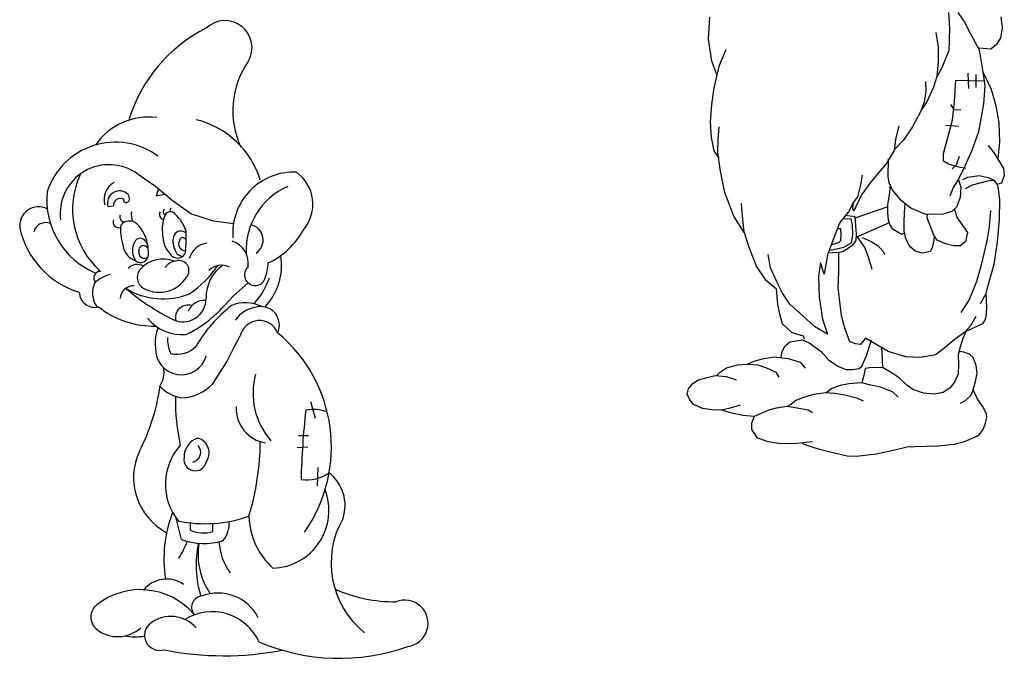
# Model space of a CAD drawing. Extents: x -15.4 to 12.2, y -9.6 to 7.7.
# Tile 4 of 6: x -0.4 to 12.2, y -9.6 to -1.4. Entities that reach past the tile are written whole.
import ezdxf

# ---------------------------------------------------------------- set-up
doc = ezdxf.new("R2010")
doc.units = 0

msp = doc.modelspace()

# ---------------------------------------------------------------- linework, layer by layer
at = {"color": 7, "linetype": 'CONTINUOUS'}
for p, q in [((8.452481, -1.649869), (8.46803, -1.365067)), ((11.52603, -1.307073), (11.541579, -1.509023)), ((11.64524, -1.304489), (11.733352, -1.428766)), ((12.199827, -1.361449), (12.215376, -1.501261)), ((11.541579, -1.509023), (11.531213, -1.793826)), ((11.733352, -1.428766), (11.811098, -1.578935)), ((12.215376, -1.501261), (12.194644, -1.635895)), ((11.365355, -1.560806), (11.396454, -1.7524)), ((11.811098, -1.578935), (11.919942, -1.786064)), ((12.194644, -1.635895), (12.13763, -1.718747)), ((8.493945, -1.929493), (8.452481, -1.649869)), ((11.396454, -1.7524), (11.396454, -1.938816)), ((12.07025, -1.775707), (11.919942, -1.765351)), ((12.13763, -1.718747), (12.07025, -1.775707)), ((8.592423, -1.981276), (8.675352, -1.779325)), ((11.531213, -1.793826), (11.443101, -2.016489)), ((11.919942, -1.786064), (11.966589, -2.068272)), ((8.556142, -2.100375), (8.493945, -1.929493)), ((8.525043, -2.273323), (8.592423, -1.981276)), ((11.396454, -1.938816), (11.375721, -2.125232)), ((11.443101, -2.016489), (11.375721, -2.13041)), ((11.375721, -2.125232), (11.334257, -2.265044)), ((11.773116, -2.08443), (11.784292, -2.281688)), ((11.877425, -2.103039), (11.877425, -2.2668)), ((11.966589, -2.068272), (11.992909, -2.244469)), ((11.966589, -2.068272), (12.075433, -2.290935)), ((11.230596, -2.192549), (11.235779, -2.322004)), ((11.334257, -2.265044), (11.251328, -2.45146)), ((11.605476, -2.446563), (11.620378, -2.173754)), ((11.620378, -2.173754), (11.795468, -2.177476)), ((11.795468, -2.177476), (11.985459, -2.181198)), ((11.992909, -2.244469), (11.974283, -2.478946)), ((8.493945, -2.48563), (8.525043, -2.273323)), ((11.235779, -2.322004), (11.215047, -2.45146)), ((12.075433, -2.290935), (12.132447, -2.503242)), ((8.478396, -2.708294), (8.493945, -2.48563)), ((11.215047, -2.45146), (11.173582, -2.570559)), ((11.251328, -2.45146), (11.178765, -2.560203)), ((11.553322, -2.48639), (11.5943, -2.549661)), ((11.579399, -2.684762), (11.605476, -2.446563)), ((11.974283, -2.478946), (11.910952, -2.836243)), ((12.132447, -2.503242), (12.173911, -2.720728)), ((11.173582, -2.570559), (11.064738, -2.77251)), ((11.5943, -2.549661), (11.683708, -2.553383)), ((8.488762, -2.910245), (8.478396, -2.708294)), ((8.576874, -2.936136), (8.58724, -2.770433)), ((10.888515, -2.759042), (10.84705, -2.935102)), ((11.064738, -2.77251), (10.950711, -2.943391)), ((11.489992, -2.750641), (11.657631, -2.765528)), ((11.545871, -2.815026), (11.579399, -2.684762)), ((12.173911, -2.720728), (12.179094, -2.969282)), ((11.504893, -2.956457), (11.545871, -2.815026)), ((11.910952, -2.836243), (11.82527, -3.074441)), ((8.525043, -3.081126), (8.488762, -2.910245)), ((8.571691, -3.101839), (8.576874, -2.936136)), ((10.84705, -2.935102), (10.831501, -3.074914)), ((10.950711, -2.943391), (10.831501, -3.067669)), ((11.463914, -3.112774), (11.504893, -2.956457)), ((12.037613, -3.01117), (12.11212, -3.11166)), ((12.179094, -2.969282), (12.158362, -3.181589)), ((8.58724, -3.174334), (8.525043, -3.081126)), ((8.602789, -3.342104), (8.571691, -3.101839)), ((10.831501, -3.074914), (10.72784, -3.245795)), ((11.463914, -3.213264), (11.463914, -3.112774)), ((11.665081, -3.1526), (11.624103, -3.264256)), ((11.82527, -3.074441), (11.713511, -3.323805)), ((12.11212, -3.11166), (12.182901, -3.219593)), ((10.72784, -3.245795), (10.536067, -3.473637)), ((10.752379, -3.410522), (10.759829, -3.183489)), ((11.527245, -3.250483), (11.463914, -3.213264)), ((11.661356, -3.291423), (11.527245, -3.250483)), ((11.624103, -3.264256), (11.575674, -3.308918)), ((12.182901, -3.219593), (12.23133, -3.305196)), ((1.361677, -3.536067), (1.139081, -3.382105)), ((8.659803, -3.61655), (8.602789, -3.342104)), ((10.42204, -3.390785), (10.401308, -3.515063)), ((11.713511, -3.323805), (11.639004, -3.473793)), ((11.750764, -3.30631), (11.661356, -3.291423)), ((11.773116, -3.416851), (11.918403, -3.398242)), ((11.918403, -3.398242), (12.033888, -3.420573)), ((12.242506, -3.39452), (12.205253, -3.49501)), ((12.23133, -3.305196), (12.242506, -3.39452)), ((10.401308, -3.515063), (10.359843, -3.670409)), ((10.536067, -3.473637), (10.411674, -3.644518)), ((10.76728, -3.488681), (10.752379, -3.410522)), ((10.804533, -3.574283), (10.76728, -3.488681)), ((10.77473, -3.617081), (10.782181, -3.509147)), ((11.639004, -3.473793), (11.58685, -3.551952)), ((11.653906, -3.451462), (11.683708, -3.544509)), ((11.709785, -3.446626), (11.773116, -3.416851)), ((11.747038, -3.564975), (11.832721, -3.516591)), ((11.832721, -3.516591), (11.933304, -3.490538)), ((11.933304, -3.490538), (12.015261, -3.468207)), ((12.015261, -3.468207), (12.074866, -3.457041)), ((12.033888, -3.420573), (12.108394, -3.457792)), ((12.074866, -3.457041), (12.108394, -3.460763)), ((12.108394, -3.457792), (12.153098, -3.513619)), ((12.205253, -3.49501), (12.145648, -3.513619)), ((12.153098, -3.513619), (12.164274, -3.573169)), ((1.01066, -3.638708), (1.027783, -3.707135)), ((1.575712, -3.715688), (1.361677, -3.536067)), ((1.399579, -3.567875), (1.370239, -3.655814)), ((1.370239, -3.655814), (1.482161, -3.637178)), ((8.77383, -3.916887), (8.659803, -3.61655)), ((10.411674, -3.644518), (10.339111, -3.799865)), ((10.763555, -3.691518), (10.77473, -3.617081)), ((10.923743, -3.719435), (10.804533, -3.574283)), ((11.58685, -3.551952), (11.542146, -3.659886)), ((11.683708, -3.544509), (11.676257, -3.678495)), ((12.164274, -3.573169), (12.182901, -3.702312)), ((0.753819, -3.792669), (0.82231, -3.784116)), ((1.815431, -3.886757), (1.575712, -3.715688)), ((8.89304, -3.959346), (8.872308, -3.756362)), ((10.308013, -3.737726), (10.245816, -3.862004)), ((10.30283, -3.810221), (10.308013, -3.737726)), ((10.359843, -3.670409), (10.308013, -3.737726)), ((10.748653, -3.77712), (10.763555, -3.691518)), ((10.748653, -3.873888), (10.748653, -3.77712)), ((11.042953, -3.816203), (10.923743, -3.719435)), ((10.964722, -3.870167), (10.972172, -3.754789)), ((11.676257, -3.678495), (11.627828, -3.801316)), ((12.182901, -3.702312), (12.17545, -3.959119)), ((2.106518, -3.980844), (1.815431, -3.886757)), ((10.245816, -3.862004), (10.178437, -3.944855)), ((10.331097, -3.927477), (10.206183, -3.908112)), ((10.308013, -3.851647), (10.30283, -3.810221)), ((10.339111, -3.799865), (10.308013, -3.851647)), ((10.328944, -3.940387), (10.753223, -3.794072)), ((10.756104, -3.970656), (10.748653, -3.873888)), ((10.960996, -3.992988), (10.964722, -3.870167)), ((11.23667, -3.898084), (11.042953, -3.816203)), ((11.460189, -3.89064), (11.23667, -3.898084)), ((11.255296, -3.940882), (11.259022, -3.888776)), ((11.568223, -3.857144), (11.460189, -3.89064)), ((11.627828, -3.801316), (11.568223, -3.857144)), ((11.598026, -3.821783), (11.635279, -3.929716)), ((12.052515, -4.054023), (12.071141, -3.844114)), ((2.363359, -4.015058), (2.106518, -3.980844)), ((8.908589, -4.129194), (8.77383, -3.916887)), ((8.908589, -4.119871), (8.89304, -3.959346)), ((10.131789, -4.006994), (10.085142, -4.126093)), ((10.178437, -3.944855), (10.131789, -4.006994)), ((10.281562, -3.957601), (10.171724, -3.953298)), ((10.296638, -4.028607), (10.281562, -3.957601)), ((10.298792, -4.162012), (10.296638, -4.028607)), ((10.346173, -4.14695), (10.331097, -3.927477)), ((10.34402, -4.18568), (10.772606, -4.000635)), ((10.778456, -4.033928), (10.756104, -3.970656)), ((10.815709, -4.086034), (10.778456, -4.033928)), ((10.960996, -4.112087), (10.960996, -3.992988)), ((11.296275, -4.048815), (11.255296, -3.940882)), ((11.635279, -3.929716), (11.70606, -4.03765)), ((11.70606, -4.03765), (11.76939, -4.126974)), ((12.17545, -3.959119), (12.153098, -4.249424)), ((1.458183, -4.183465), (1.453742, -4.041518)), ((8.970786, -4.321822), (8.908589, -4.119871)), ((10.085142, -4.126093), (9.986664, -4.391733)), ((10.145879, -4.080247), (10.102805, -4.080247)), ((10.150187, -4.151253), (10.145879, -4.080247)), ((10.148033, -4.230866), (10.150187, -4.151253)), ((10.28587, -4.26099), (10.298792, -4.162012)), ((10.341866, -4.228714), (10.346173, -4.14695)), ((10.882765, -4.126974), (10.815709, -4.086034)), ((10.934919, -4.153027), (10.882765, -4.126974)), ((10.968447, -4.130696), (10.934919, -4.153027)), ((10.979623, -4.208855), (10.960996, -4.112087)), ((11.337253, -4.160471), (11.296275, -4.048815)), ((11.381957, -4.227464), (11.337253, -4.160471)), ((11.76939, -4.126974), (11.743313, -4.242351)), ((12.022712, -4.232672), (12.052515, -4.054023)), ((1.233256, -4.237446), (1.265027, -4.295225)), ((1.740207, -4.205654), (1.756702, -4.222412)), ((10.033887, -4.280355), (10.122189, -4.254535)), ((10.122189, -4.254535), (10.148033, -4.230866)), ((10.1868, -4.316934), (10.28587, -4.26099)), ((10.260025, -4.314782), (10.298792, -4.284658)), ((10.298792, -4.284658), (10.341866, -4.228714)), ((10.356942, -4.181377), (10.410784, -4.265293)), ((10.410784, -4.265293), (10.453858, -4.323389)), ((10.419399, -4.192135), (10.535699, -4.243776)), ((10.535699, -4.243776), (10.624001, -4.297568)), ((11.031777, -4.305623), (10.979623, -4.208855)), ((11.340979, -4.227464), (11.318627, -4.324232)), ((11.344704, -4.167914), (11.340979, -4.227464)), ((11.489992, -4.272126), (11.381957, -4.227464)), ((11.5943, -4.298179), (11.489992, -4.272126)), ((11.743313, -4.242351), (11.679983, -4.298179)), ((11.955656, -4.526698), (12.022712, -4.232672)), ((12.153098, -4.249424), (12.108394, -4.536006)), ((1.149924, -4.364593), (1.157975, -4.334303)), ((1.246663, -4.310598), (1.268308, -4.332385)), ((1.2718, -4.410184), (1.267502, -4.314427)), ((9.064081, -4.56002), (8.970786, -4.321822)), ((9.245487, -4.580733), (9.214389, -4.409852)), ((9.981481, -4.394317), (9.934833, -4.663585)), ((10.121423, -4.383961), (9.981481, -4.394317)), ((10.014504, -4.355664), (10.1868, -4.316934)), ((10.117881, -4.385788), (10.180338, -4.366423)), ((10.121423, -4.632515), (10.121423, -4.383961)), ((10.180338, -4.366423), (10.260025, -4.314782)), ((10.453858, -4.323389), (10.496932, -4.43958)), ((10.624001, -4.297568), (10.690765, -4.370726)), ((10.690765, -4.370726), (10.707995, -4.409456)), ((11.098833, -4.365172), (11.031777, -4.305623)), ((11.191966, -4.391225), (11.098833, -4.365172)), ((11.29255, -4.372616), (11.191966, -4.391225)), ((11.318627, -4.324232), (11.29255, -4.372616)), ((11.679983, -4.298179), (11.5943, -4.298179)), ((9.888186, -4.518595), (9.86227, -4.689476)), ((9.934833, -4.663585), (9.888186, -4.518595)), ((10.496932, -4.43958), (10.546467, -4.596654)), ((11.888601, -4.75373), (11.955656, -4.526698)), ((12.108394, -4.536006), (12.037613, -4.796535)), ((9.188474, -4.741258), (9.064081, -4.56002)), ((9.328416, -4.761971), (9.245487, -4.580733)), ((10.111057, -4.834466), (10.121423, -4.632515)), ((2.363359, -4.938826), (2.55088, -4.774899)), ((9.323233, -4.855179), (9.188474, -4.741258)), ((9.400979, -4.906961), (9.328416, -4.761971)), ((9.86227, -4.689476), (9.867454, -4.958743)), ((11.791742, -4.99565), (11.888601, -4.75373)), ((9.338782, -5.046773), (9.323233, -4.855179)), ((9.494274, -5.046773), (9.400979, -4.906961)), ((10.157704, -5.194348), (10.111057, -4.834466)), ((12.007811, -4.91377), (11.933304, -5.044034)), ((12.037613, -4.796535), (12.007811, -4.911912)), ((12.007811, -4.911912), (12.015261, -5.088697)), ((2.2435, -5.067127), (2.363359, -4.938826)), ((9.364698, -5.176229), (9.338782, -5.046773)), ((9.660131, -5.196942), (9.494274, -5.046773)), ((9.867454, -4.958743), (9.914101, -5.238367)), ((11.687433, -5.15569), (11.791742, -4.99565)), ((12.011536, -5.163133), (12.00036, -5.233849)), ((12.015261, -5.088697), (12.011536, -5.163133)), ((9.400979, -5.300506), (9.364698, -5.176229)), ((9.525372, -5.414427), (9.400979, -5.300506)), ((9.81044, -5.331576), (9.660131, -5.196942)), ((9.914101, -5.238367), (9.976298, -5.429962)), ((10.199169, -5.354872), (10.157704, -5.194348)), ((11.877425, -5.204074), (11.810369, -5.323173)), ((12.00036, -5.233849), (11.963107, -5.300842)), ((9.670498, -5.455853), (9.525372, -5.414427)), ((9.976298, -5.429962), (9.81044, -5.331576)), ((10.261365, -5.530932), (10.199169, -5.354872)), ((11.748901, -5.396298), (11.598593, -5.505041)), ((11.748901, -5.396298), (11.707437, -5.499863)), ((11.963107, -5.300842), (11.739588, -5.401332)), ((11.810369, -5.323173), (11.739588, -5.401332)), ((2.371921, -5.599146), (2.448973, -5.453738)), ((9.432077, -5.582714), (9.494274, -5.530932)), ((9.494274, -5.530932), (9.654948, -5.505041)), ((9.654948, -5.505041), (9.74306, -5.541288)), ((9.680864, -5.497279), (9.670498, -5.455853)), ((9.74306, -5.541288), (9.893369, -5.655209)), ((10.333928, -5.556823), (10.261365, -5.530932)), ((10.463504, -5.484328), (10.401308, -5.562001)), ((10.753755, -5.655209), (10.463504, -5.484328)), ((10.479054, -5.696635), (10.54125, -5.505041)), ((11.598593, -5.505041), (11.463833, -5.618962)), ((11.707437, -5.499863), (11.676338, -5.598249)), ((2.277746, -5.787321), (2.371921, -5.599146)), ((9.380247, -5.727704), (9.395796, -5.655209)), ((9.395796, -5.655209), (9.432077, -5.582714)), ((9.893369, -5.655209), (9.991847, -5.763952)), ((10.401308, -5.562001), (10.333928, -5.556823)), ((10.681193, -5.758774), (10.670826, -5.598249)), ((10.98181, -5.722526), (10.753755, -5.655209)), ((11.463833, -5.618962), (11.360172, -5.696635)), ((11.676338, -5.598249), (11.651652, -5.696463)), ((11.722986, -5.660388), (11.665972, -5.655209)), ((11.795549, -5.686279), (11.722986, -5.660388)), ((2.097956, -6.069584), (2.277746, -5.787321)), ((8.94487, -5.815734), (9.038165, -5.779487)), ((9.038165, -5.779487), (9.136643, -5.748417)), ((9.136643, -5.748417), (9.292135, -5.722526)), ((9.292135, -5.722526), (9.473542, -5.743239)), ((9.473542, -5.743239), (9.62385, -5.789843)), ((9.62385, -5.789843), (9.69123, -5.867516)), ((9.991847, -5.763952), (10.11624, -5.846804)), ((10.416857, -5.841625), (10.479054, -5.696635)), ((10.686376, -5.862338), (10.681193, -5.758774)), ((11.168399, -5.732883), (10.98181, -5.722526)), ((11.360172, -5.696635), (11.168399, -5.732883)), ((11.651652, -5.696463), (11.655606, -5.820912)), ((11.842196, -5.732883), (11.795549, -5.686279)), ((11.88366, -5.831269), (11.842196, -5.732883)), ((8.556142, -5.960724), (8.602789, -5.91412)), ((8.602789, -5.91412), (8.680535, -5.862338)), ((8.680535, -5.862338), (8.820477, -5.826091)), ((8.820477, -5.826091), (8.955237, -5.815734)), ((8.955237, -5.815734), (9.084813, -5.826091)), ((9.084813, -5.826091), (9.193657, -5.862338)), ((9.193657, -5.862338), (9.312867, -5.919299)), ((9.312867, -5.919299), (9.354331, -5.981437)), ((10.11624, -5.846804), (10.214718, -5.883051)), ((10.214718, -5.883051), (10.297647, -5.883051)), ((10.297647, -5.883051), (10.380576, -5.872695)), ((10.380576, -5.872695), (10.416857, -5.841625)), ((10.458321, -5.872695), (10.442772, -5.960724)), ((10.546433, -5.85716), (10.458321, -5.872695)), ((10.691559, -5.862338), (10.546433, -5.85716)), ((10.805586, -5.929655), (10.691559, -5.862338)), ((10.893698, -5.991794), (10.805586, -5.929655)), ((11.655606, -5.820912), (11.650423, -5.940012)), ((11.873294, -6.038398), (11.894027, -5.929655)), ((11.894027, -5.929655), (11.88366, -5.831269)), ((8.250342, -6.064289), (8.322904, -6.017685)), ((8.322904, -6.017685), (8.431748, -5.986616)), ((8.431748, -5.986616), (8.535409, -5.960724)), ((8.535409, -5.960724), (8.675352, -5.976259)), ((8.675352, -5.976259), (8.804928, -6.017685)), ((10.416857, -6.053932), (10.250999, -6.069467)), ((10.442772, -5.960724), (10.416857, -6.053932)), ((10.530884, -6.085002), (10.416857, -6.053932)), ((10.992176, -6.085002), (10.893698, -5.991794)), ((11.608959, -6.038398), (11.546762, -6.121249)), ((11.650423, -5.940012), (11.608959, -6.038398)), ((11.842196, -6.147141), (11.873294, -6.038398)), ((8.177779, -6.198923), (8.193328, -6.131606)), ((8.193328, -6.131606), (8.250342, -6.064289)), ((9.960748, -6.183388), (9.794891, -6.204101)), ((10.033311, -6.126428), (9.960748, -6.183388)), ((10.069593, -6.193745), (9.960748, -6.183388)), ((10.136972, -6.09018), (10.033311, -6.126428)), ((10.250999, -6.069467), (10.136972, -6.09018)), ((10.655277, -6.110893), (10.530884, -6.085002)), ((10.810769, -6.173032), (10.655277, -6.110893)), ((10.883332, -6.240349), (10.810769, -6.173032)), ((11.069921, -6.141962), (10.992176, -6.085002)), ((11.204681, -6.188566), (11.069921, -6.141962)), ((11.45865, -6.17821), (11.344623, -6.198923)), ((11.546762, -6.121249), (11.45865, -6.17821)), ((11.816281, -6.214457), (11.842196, -6.147141)), ((11.894027, -6.255883), (11.842196, -6.147141)), ((3.347919, -6.294534), (3.407849, -6.508369)), ((8.208877, -6.26624), (8.177779, -6.198923)), ((8.255525, -6.328378), (8.208877, -6.26624)), ((9.57202, -6.281774), (9.50464, -6.333557)), ((9.670498, -6.245527), (9.57202, -6.281774)), ((9.794891, -6.204101), (9.670498, -6.245527)), ((10.199169, -6.214457), (10.069593, -6.193745)), ((10.365026, -6.255883), (10.199169, -6.214457)), ((10.437589, -6.292131), (10.365026, -6.255883)), ((11.344623, -6.198923), (11.204681, -6.188566)), ((11.681521, -6.318022), (11.743718, -6.281774)), ((11.743718, -6.281774), (11.816281, -6.214457)), ((11.961406, -6.354269), (11.894027, -6.255883)), ((8.374735, -6.385339), (8.255525, -6.328378)), ((8.493945, -6.400873), (8.374735, -6.385339)), ((8.623521, -6.406052), (8.493945, -6.400873)), ((8.727182, -6.380161), (8.623521, -6.406052)), ((8.732365, -6.442299), (8.623521, -6.406052)), ((8.856759, -6.343913), (8.727182, -6.380161)), ((9.235121, -6.400873), (9.126277, -6.447477)), ((9.31805, -6.380161), (9.235121, -6.400873)), ((9.457992, -6.359448), (9.31805, -6.380161)), ((9.50464, -6.333557), (9.457992, -6.359448)), ((9.587569, -6.380161), (9.457992, -6.359448)), ((9.727511, -6.406052), (9.587569, -6.380161)), ((9.784525, -6.442299), (9.727511, -6.406052)), ((12.013237, -6.452656), (11.961406, -6.354269)), ((8.89304, -6.473369), (8.732365, -6.442299)), ((9.038165, -6.488903), (8.89304, -6.473369)), ((9.038165, -6.488903), (9.001884, -6.576933)), ((9.126277, -6.447477), (9.038165, -6.488903)), ((12.002871, -6.566577), (12.01842, -6.49926)), ((12.01842, -6.49926), (12.013237, -6.452656)), ((9.001884, -6.576933), (9.001884, -6.654606)), ((9.001884, -6.654606), (9.069264, -6.758171)), ((11.925125, -6.716745), (11.976955, -6.64425)), ((11.976955, -6.64425), (12.002871, -6.566577)), ((3.193814, -6.730758), (3.322235, -6.730758)), ((9.069264, -6.758171), (9.19884, -6.804775)), ((9.19884, -6.804775), (9.349148, -6.830666)), ((9.546104, -6.835844), (9.784525, -6.809953)), ((11.598593, -6.841022), (11.733352, -6.809953)), ((11.733352, -6.809953), (11.88366, -6.742636)), ((11.88366, -6.742636), (11.925125, -6.716745)), ((3.176691, -6.884719), (3.313673, -6.876166)), ((9.349148, -6.830666), (9.546104, -6.835844)), ((9.649765, -6.830666), (9.706779, -6.856557)), ((9.706779, -6.856557), (9.857087, -6.903161)), ((9.857087, -6.903161), (10.064409, -6.954943)), ((10.598264, -6.9653), (10.836684, -6.913517)), ((10.836684, -6.913517), (10.997359, -6.87727)), ((10.997359, -6.87727), (11.090654, -6.872092)), ((11.090654, -6.872092), (11.391271, -6.861735)), ((11.391271, -6.861735), (11.598593, -6.841022)), ((10.064409, -6.954943), (10.230267, -6.991191)), ((10.230267, -6.991191), (10.349477, -6.996369)), ((10.349477, -6.996369), (10.598264, -6.9653)), ((3.442094, -7.141321), (3.433533, -7.380817)), ((1.695571, -8.06509), (1.627025, -7.791159)), ((1.806869, -7.851255), (1.806869, -7.945342)), ((2.097956, -7.962449), (2.097956, -7.859808))]:
    msp.add_line(p, q, dxfattribs=at)
for centre, radius, start, end in [((2.886768, -3.246387), 1.947397, 116.68097, 163.313095), ((2.252422, -1.75752), 0.347455, 329.47108, 493.706351), ((3.451699, -2.563991), 1.098566, 145.008781, 205.181383), ((1.279121, -3.483819), 0.837269, 83.16258, 145.163173), ((1.612937, -3.791074), 1.142938, 17.020278, 76.284813), ((0.849416, -3.889136), 0.920359, 53.573005, 162.198341), ((0.765371, -3.882684), 0.624691, 53.256589, 187.455075), ((1.363263, -3.831367), 1.063797, 154.534055, 228.378221), ((3.136024, -4.136606), 0.783381, 87.651093, 184.251263), ((2.873514, -3.765427), 0.50613, 320.189464, 414.401835), ((0.968098, -3.711411), 0.264969, 121.191398, 194.01086), ((0.98259, -3.708549), 1.014485, 174.298371, 247.826727), ((0.901921, -3.748521), 0.154542, 45.281528, 196.598864), ((3.421148, -4.356603), 0.897779, 113.94107, 182.501894), ((0.912205, -3.779911), 0.089993, 64.652546, 182.678154), ((0.989042, -3.704799), 0.038812, 170.781555, 356.550304), ((-0.135042, -4.041366), 0.243226, 63.171081, 187.323567), ((0.980219, -3.924075), 0.075067, 164.380068, 255.305464), ((1.314158, -3.891027), 0.262404, 173.450208, 201.40384), ((1.487269, -3.894681), 0.074671, 153.912972, 250.35392), ((1.727659, -4.032948), 0.274051, 153.907969, 181.79201), ((1.508664, -3.862599), 0.047698, 131.400849, 240.137462), ((1.554105, -3.936505), 0.076461, 32.600237, 161.636822), ((1.584254, -3.845363), 0.037236, 121.711346, 203.397674), ((1.289002, -4.25719), 0.489427, 17.607027, 47.679956), ((-0.044093, -4.158944), 0.157885, 68.145926, 164.856548), ((0.894151, -3.989498), 0.07632, 160.272546, 285.579117), ((1.590181, -4.087762), 0.675986, 175.282336, 196.540806), ((1.027786, -4.126481), 0.145889, 49.796555, 139.722006), ((0.77679, -4.367932), 0.49362, 6.222696, 45.632495), ((2.539119, -4.224604), 0.20279, 304.660037, 436.649221), ((0.707996, -3.830311), 1.110971, 192.58461, 253.134741), ((1.785109, -4.241724), 0.200882, 156.139623, 209.317848), ((1.688662, -4.208971), 0.09984, 47.97407, 150.933089), ((-0.163032, -4.186126), 1.920077, 354.119246, 362.297756), ((2.379718, -3.607611), 1.005563, 295.243249, 331.366755), ((1.184188, -4.25775), 0.243059, 185.302885, 244.39622), ((1.301352, -4.357194), 0.234691, 146.860416, 213.139584), ((1.165715, -4.283185), 0.081572, 34.105901, 138.273411), ((1.783239, -4.173295), 0.325215, 181.79201, 224.184589), ((1.744673, -4.274292), 0.087487, 148.740091, 272.83703), ((1.710779, -4.234619), 0.041291, 44.545927, 172.028635), ((2.06134, -4.537164), 0.277024, 98.39323, 163.753213), ((2.251807, -4.522794), 0.300568, 350.703937, 431.689063), ((1.173327, -4.414604), 0.098573, 225.986196, 362.57005), ((1.221952, -4.383738), 0.074529, 165.115183, 307.674156), ((1.20912, -4.347897), 0.052921, 44.813803, 165.115183), ((1.64481, -4.34912), 0.107557, 208.208634, 341.721731), ((1.721831, -4.321064), 0.113479, 189.650292, 264.450042), ((1.128326, -4.700349), 0.162595, 60.645624, 136.358709), ((1.168116, -4.336077), 0.166606, 237.725007, 251.337028), ((1.455463, -4.850847), 0.382901, 67.448627, 138.249665), ((1.637037, -4.670229), 0.176456, 95.121317, 149.821068), ((1.663814, -4.615155), 0.127952, 340.408492, 469.413265), ((2.211002, -4.551362), 0.767261, 316.113687, 369.594869), ((1.968857, -4.449152), 0.842444, 341.071577, 355.370491), ((0.65569, -4.710472), 0.083874, 89.325205, 222.069443), ((0.893431, -5.096821), 0.446484, 104.783433, 134.122428), ((1.289988, -4.703153), 0.1611, 138.249665, 241.758546), ((1.409974, -4.479768), 0.41467, 241.758546, 334.535071), ((1.075722, -3.826755), 1.304767, 303.6284, 326.112503), ((2.508091, -4.956535), 0.497537, 124.975446, 181.491888), ((2.210759, -4.787697), 0.239151, 64.956947, 133.351362), ((2.639601, -4.672039), 0.135837, 132.160051, 338.224734), ((0.844924, -4.905213), 0.290925, 151.561487, 218.242377), ((1.746356, -4.295678), 1.155353, 319.720784, 339.097508), ((0.584934, -4.888479), 0.199318, 181.44312, 284.238852), ((1.085785, -4.989099), 0.178585, 89.381451, 174.840712), ((1.459157, -4.07646), 0.902829, 238.31714, 292.064728), ((2.870754, -2.655078), 2.889769, 229.264336, 243.538192), ((1.714922, -4.977192), 0.2959, 243.538192, 361.491888), ((1.991069, -5.226415), 0.228707, 84.662757, 156.591782), ((2.513817, -5.498965), 0.470351, 63.5123, 111.99285), ((1.336123, -4.201842), 1.125672, 231.407807, 271.563691), ((1.781594, -5.22258), 0.164856, 73.188767, 192.273281), ((1.092902, -4.048135), 1.536952, 295.538197, 318.471294), ((3.504327, -6.535619), 1.87887, 128.384299, 149.591225), ((2.692024, -5.444704), 0.358673, 98.772164, 147.642416), ((2.713232, -5.315105), 0.237344, 335.041159, 468.65216), ((1.703208, -4.869048), 0.568287, 218.931686, 275.279798), ((2.694626, -5.508428), 0.251667, 21.728967, 167.448789), ((1.890682, -5.543549), 0.53288, 158.331648, 186.914291), ((1.717894, -6.878275), 1.898888, 324.868416, 410.395271), ((1.904859, -5.499377), 0.389942, 176.181159, 207.376773), ((1.693061, -5.620661), 0.331637, 177.760131, 344.311066), ((1.639922, -5.350412), 0.338201, 256.084685, 316.175605), ((1.17937, -5.928452), 0.292174, 326.005008, 372.683344), ((3.532847, -6.189989), 0.920482, 164.489871, 221.439015), ((-1.091053, -5.757383), 2.534818, 332.443554, 352.418621), ((1.79231, -5.735483), 0.522752, 223.488238, 259.335582), ((1.667733, -5.646325), 0.603523, 272.643797, 315.46754), ((4.375053, -6.27713), 2.756775, 179.241821, 192.123261), ((2.840524, -6.386283), 0.443532, 176.985756, 261.413886), ((14.428301, -7.603043), 11.204469, 173.865632, 178.426024), ((3.382707, -6.936115), 0.538778, 70.484287, 100.125264), ((1.9778, -7.003579), 0.248162, 105.949805, 182.180061), ((1.849934, -6.95598), 0.200114, 324.251158, 432.650889), ((-0.713506, -6.778661), 3.419342, 343.221713, 359.494509), ((1.888122, -7.268588), 0.80642, 155.177544, 241.667749), ((2.243838, -7.356927), 0.754332, 138.398952, 218.411139), ((1.811303, -6.945459), 0.130876, 283.166822, 401.312824), ((1.871866, -7.039248), 0.14445, 169.538366, 346.531011), ((3.303754, -6.8137), 0.487495, 261.067469, 305.605154), ((3.263301, -7.628868), 0.529674, 342.132477, 412.250575), ((2.843922, -7.691498), 0.741796, 271.897279, 381.033101), ((3.122199, -8.318932), 1.652262, 158.734045, 188.830081), ((2.00141, -6.202544), 1.660074, 257.87658, 289.672811), ((3.478928, -7.746104), 0.918866, 181.2232, 228.36768), ((4.763295, -8.36543), 1.149472, 150.039516, 231.097804), ((1.97504, -7.568868), 0.412327, 245.929593, 287.34367), ((1.961459, -7.8587), 0.346601, 319.847523, 364.051429), ((1.987111, -7.262659), 0.85375, 250.032857, 286.275324), ((0.528815, -7.577368), 1.345892, 327.294364, 337.64503), ((3.179082, -8.399448), 1.296146, 167.248122, 197.635513), ((2.838158, -8.24625), 0.930342, 171.799811, 213.597676), ((2.918183, -8.050997), 0.74318, 183.180672, 216.471414), ((1.504787, -8.948632), 0.37638, 54.891256, 142.154469), ((1.169943, -9.610706), 0.902458, 40.005988, 128.38287), ((4.423699, -6.989221), 1.874004, 246.096308, 270.613894), ((1.967928, -8.934008), 0.143907, 99.631491, 222.131107), ((2.163624, -9.332352), 0.580044, 27.068571, 111.354018), ((0.733778, -9.060064), 0.2, 128.38287, 231.478119), ((4.557031, -9.139922), 0.299077, 277.850338, 472.251864), ((1.560166, -9.484416), 0.433127, 41.626837, 126.629242), ((2.086044, -9.655505), 0.664174, 24.856379, 121.569915), ((0.879672, -8.876794), 0.434251, 231.478119, 312.550025), ((1.415761, -9.293682), 0.193914, 126.012443, 287.160388), ((1.097558, -8.668662), 0.645113, 258.706647, 281.123049), ((3.719268, -6.983454), 2.605361, 246.699113, 289.708363), ((2.24429, -5.657892), 3.898143, 258.587728, 281.009333)]:
    msp.add_arc(centre, radius, start, end, dxfattribs=at)

doc.saveas('drawing.dxf')
